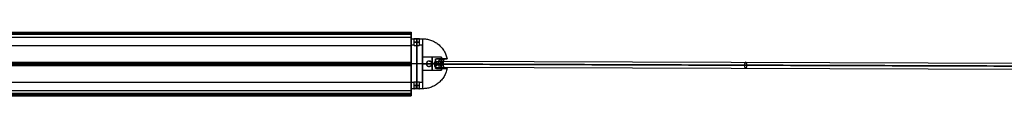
# Model space of a CAD drawing. Header units: millimetres. Extents: x -1274 to 1495, y -27 to 28.
# Tile 8 of 13: x 120 to 573, y -14 to 15. Entities that reach past the tile are written whole.
import ezdxf

# ---------------------------------------------------------------- set-up
doc = ezdxf.new("R2010")
doc.units = ezdxf.units.MM
for name, color, linetype in [('CABLE', 7, 'Continuous'), ('LUZ', 7, 'Continuous'), ('METAL NEGRO', 7, 'Continuous')]:
    doc.layers.add(name, color=color, linetype=linetype)

msp = doc.modelspace()

# ---------------------------------------------------------------- linework, layer by layer
at = {"layer": 'CABLE'}
for p, q in [((310.64, 0.58, 16.94), (311.72, 0.58, 14.36)), ((311.18, 1.98, 15.65), (311.18, -0.82, 15.65)), ((311.18, 1.98, 15.65), (596.86, 1.04, 135.89)), ((311.72, 0.58, 14.36), (597.4, -0.36, 134.6)), ((311.18, -0.82, 15.65), (596.85, -1.76, 135.89))]:
    msp.add_line(p, q, dxfattribs=at)
at = {"layer": 'CABLE', "extrusion": (0.921682, -0.003025, 0.387935)}
for centre, start, end in [((1.6, -106.29, 292.88), 90.0729, 270.0729), ((1.6, -106.29, 447.85), 90.0729, 270.0729), ((1.6, -106.29, 447.85), 270.0729, 90.0729)]:
    msp.add_arc(centre, 1.4, start, end, dxfattribs=at)
at = {"layer": 'CABLE', "extrusion": (-0.921682, 0.003025, -0.387935)}
msp.add_arc((-1.6, -106.29, -292.88), 1.4, 89.9271, 269.9271, dxfattribs=at)
at = {"layer": 'CABLE'}
for points in [[(596.32, -0.36, 137.18), (310.64, 0.58, 16.94)], [(311.72, 0.58, 14.36), (597.4, -0.36, 134.6)]]:
    msp.add_open_spline(points, degree=1, dxfattribs=at)
at = {"layer": 'LUZ'}
for p, q in [((-300, 15.12, 23.87), (300, 15.12, 23.87)), ((-300, 15.12, 8.46), (300, 15.12, 8.46)), ((-300, 14.57, 24.82), (300, 14.57, 24.82)), ((300, 14.57, 7.5), (-300, 14.57, 7.5)), ((300, 9.17, 16.16), (300, 12.99, 16.16)), ((-300, 1.22, -0.21), (300, 1.22, -0.21)), ((-300, 1.22, 32.53), (300, 1.22, 32.53)), ((-300, 0.67, 7.66), (300, 0.67, 7.66)), ((-300, 0.67, 24.66), (300, 0.67, 24.66)), ((-300, 0.67, 32.98), (300, 0.67, 32.98)), ((-300, 0.67, -0.66), (300, 0.67, -0.66)), ((-300, 0.12, -0.21), (300, 0.12, -0.21)), ((-300, 0.12, 32.53), (300, 0.12, 32.53)), ((300, 0.63, -0.66), (300, 0.63, 7.66)), ((300, 0.63, 24.66), (300, 0.63, 32.98)), ((300, -11.65, 16.16), (300, -7.83, 16.16)), ((300, -11.65, 16.16), (-300, -11.65, 16.16)), ((300, -13.23, 7.5), (-300, -13.23, 7.5)), ((-300, -13.23, 24.82), (300, -13.23, 24.82)), ((-300, -13.78, 8.46), (300, -13.78, 8.46)), ((-300, -13.78, 23.87), (300, -13.78, 23.87)), ((-300, -13.96, 24.32), (300, -13.96, 24.32)), ((-300, -13.96, 8), (300, -13.96, 8))]:
    msp.add_line(p, q, dxfattribs=at)
at = {"layer": 'LUZ', "extrusion": (-1, 0, 0)}
for centre, radius, start, end in [((-14.8, 8, -300), 0.5, 180, 270), ((-14.8, 24.32, -300), 0.5, 180, 210), ((-27.99, 16.16, -300), 15, 360, 30), ((-27.99, 16.16, -300), 15, 330, 0), ((-14.33, -7.5, -300), 15, 30, 90), ((-14.33, 39.82, -300), 15, 270, 330), ((-0.67, 16.16, -300), 8.5, 180, 0), ((-0.67, 16.16, -300), 8.5, 0, 180), ((12.99, -7.5, -300), 15, 90, 150), ((12.99, 39.82, -300), 15, 210, 270), ((26.65, 16.16, -300), 15, 150, 210)]:
    msp.add_arc(centre, radius, start, end, dxfattribs=at)
at = {"layer": 'LUZ', "extrusion": (1, 0, 0)}
for centre, start, end in [((14.8, 24.32, 300), 0, 90), ((14.8, 8, 300), 0, 30), ((0.67, 32.48, 300), 30, 150), ((0.67, -0.16, 300), 210, 330), ((-13.46, 24.32, 300), 90, 210), ((-13.46, 8, 300), 150, 270)]:
    msp.add_arc(centre, 0.5, start, end, dxfattribs=at)
at = {"layer": 'LUZ'}
for points in [[(-300, 15.3, 8), (300, 15.3, 8)], [(-300, 15.3, 24.32), (300, 15.3, 24.32)], [(300, 15.24, 24.07), (-300, 15.24, 24.07)], [(-300, 15.24, 8.25), (300, 15.24, 8.25)], [(300, 15, 23.66), (-300, 15, 23.66)], [(-300, 15, 8.66), (300, 15, 8.66)], [(300, 14.8, 7.5), (-300, 14.8, 7.5)], [(300, 14.8, 24.82), (-300, 14.8, 24.82)], [(-300, 14.33, 24.82), (300, 14.33, 24.82)], [(300, 14.33, 7.5), (-300, 14.33, 7.5)], [(300, 15, 23.66), (300, 15.24, 24.07)], [(300, 15.24, 8.25), (300, 15, 8.66)], [(300, 14.8, 24.82), (300, 14.33, 24.82)], [(300, 14.33, 7.5), (300, 14.8, 7.5)], [(-300, 12.99, 16.16), (300, 12.99, 16.16)], [(-300, 9.17, 16.16), (300, 9.17, 16.16)], [(-300, 1.34), (300, 1.34)], [(300, 1.34, 32.32), (-300, 1.34, 32.32)], [(300, 1.1, -0.41), (-300, 1.1, -0.41)], [(-300, 1.1, 32.73), (300, 1.1, 32.73)], [(-300, 0.24, -0.41), (300, 0.24, -0.41)], [(300, 0.24, 32.73), (-300, 0.24, 32.73)], [(-300, 0, 32.32), (300, 0, 32.32)], [(300, 0), (-300, 0)], [(300, 1.1, -0.41), (300, 1.34)], [(300, 1.34, 32.32), (300, 1.1, 32.73)], [(300, 0), (300, 0.24, -0.41)], [(300, 0.24, 32.73), (300, 0, 32.32)], [(300, -7.83, 16.16), (-300, -7.83, 16.16)], [(-300, -12.99, 7.5), (300, -12.99, 7.5)], [(300, -12.99, 24.82), (-300, -12.99, 24.82)], [(300, -13.46, 7.5), (-300, -13.46, 7.5)], [(-300, -13.46, 24.82), (300, -13.46, 24.82)], [(300, -12.99, 24.82), (300, -13.46, 24.82)], [(300, -13.46, 7.5), (300, -12.99, 7.5)], [(300, -13.66, 8.66), (-300, -13.66, 8.66)], [(-300, -13.66, 23.66), (300, -13.66, 23.66)], [(-300, -13.9, 8.25), (300, -13.9, 8.25)], [(300, -13.9, 24.07), (-300, -13.9, 24.07)], [(300, -13.66, 8.66), (300, -13.9, 8.25)], [(300, -13.9, 24.07), (300, -13.66, 23.66)]]:
    msp.add_open_spline(points, degree=1, dxfattribs=at)
at = {"layer": 'METAL NEGRO'}
for p, q in [((300, 12.27, 16.16), (300, 9.27, 16.16)), ((302.5, 12.2, 17.41), (302.5, 9.18, 17.41)), ((302.5, 12.2, 14.91), (302.5, 9.18, 14.91)), ((305.25, 9.27, 16.16), (305.25, 3.01, 16.16)), ((305.25, 0.77, 24.66), (300, 0.77, 24.66)), ((305.25, 0.77, 4.66), (300, 0.77, 4.66)), ((305.25, 0.77, 27.66), (300, 0.77, 27.66)), ((300, 0.77, 4.66), (300, 0.77, 7.66)), ((300, 0.77, 24.66), (300, 0.77, 27.66)), ((305.25, 0.77, 7.66), (300, 0.77, 7.66)), ((305.25, 0.77, 17.16), (311.25, 0.77, 17.16)), ((305.25, 0.77, 11.16), (307, 0.77, 11.16)), ((305.25, 0.77, 7.66), (305.25, 0.77, 11.16)), ((305.25, 0.77, 17.16), (305.25, 0.77, 24.66)), ((307, 0.77, 4.79), (307, 0.77, 11.16)), ((309.5, 0.77, 5.47), (309.5, 0.77, 11.16)), ((309.5, 0.77, 11.16), (313.56, 0.77, 11.16)), ((311.25, -1.12, 17.3), (311.25, 2.66, 17.3)), ((311.25, 0.77, 18.41), (314.77, 0.77, 22.61)), ((311.25, 0.77, 17.16), (311.25, 0.77, 18.41)), ((311.25, 0.32, 18.41), (314.77, 0.32, 22.6)), ((311.71, 3.02, 16.16), (316.53, 3.02, 16.16)), ((313.01, 1.22, 20.51), (313.01, 0.32, 20.51)), ((314.77, 0.77, 9.71), (313.56, 0.77, 11.16)), ((314, 3.77, 14.01), (314, 3.02, 14.01)), ((314, 3.24, 12.46), (314, 3.24, 15.86)), ((314.15, 1.22, 10.45), (314.15, 0.32, 10.45)), ((314.65, 3.02, 19.66), (314.65, 3.02, 12.66)), ((305.25, -1.47, 16.16), (305.25, -7.73, 16.16)), ((311.71, -1.48, 16.16), (316.53, -1.48, 16.16)), ((314, -1.48, 14.01), (314, -2.23, 14.01)), ((314, -1.7, 12.46), (314, -1.7, 15.86)), ((314.65, -1.48, 12.66), (314.65, -1.48, 19.66)), ((300, -7.73, 16.16), (300, -10.73, 16.16)), ((302.5, -10.66, 17.41), (302.5, -7.64, 17.41)), ((302.5, -10.66, 14.91), (302.5, -7.64, 14.91))]:
    msp.add_line(p, q, dxfattribs=at)
at = {"layer": 'METAL NEGRO', "extrusion": (1, 0, 0)}
for centre, radius, start, end in [((0.77, 16.16, 300), 11.5, 180, 0), ((0.77, 16.16, 300), 11.5, 0, 180), ((0.77, 16.16, 300), 8.5, 0, 180), ((0.77, 16.16, 300), 8.5, 180, 0), ((0.77, 16.16, 305.25), 11.5, 0, 90), ((0.77, 14.16, 305.25), 3, 0, 180), ((0.77, 14.16, 305.25), 3, 180, 0), ((0.77, 16.16, 305.25), 11.5, 90, 180), ((0.77, 14.16, 309.63), 3, 0, 180), ((0.77, 14.16, 309.63), 3, 180, 0)]:
    msp.add_arc(centre, radius, start, end, dxfattribs=at)
at = {"layer": 'METAL NEGRO', "extrusion": (0, -1, 0)}
for centre, radius, start, end in [((302.5, 16.16, -10.72), 1.25, 0, 180), ((302.5, 16.16, -10.72), 1.25, 180, 0), ((305.25, 16.16, -0.77), 11.5, 270, 278.7529), ((305.25, 16.16, -0.77), 11.5, 34.1028, 90), ((305.25, 16.16, -0.77), 11.5, 291.6888, 325.8972), ((305.25, 16.16, 1.48), 11.28, 336.0348, 23.9652)]:
    msp.add_arc(centre, radius, start, end, dxfattribs=at)
at = {"layer": 'METAL NEGRO', "extrusion": (-1, 0, 0)}
for centre, radius, start, end in [((-0.77, 16.16, -302.63), 11.5, 186.2088, 353.7912), ((-0.77, 16.16, -302.63), 11.5, 6.2083, 173.7914), ((-0.77, 16.16, -302.63), 8.5, 8.4139, 171.5861), ((-0.77, 16.16, -302.63), 8.5, 188.4136, 351.5868), ((-0.77, 16.16, -305.25), 11.5, 180, 270), ((-0.77, 16.16, -305.25), 8.5, 0, 180), ((-0.77, 16.16, -305.25), 8.5, 180, 0), ((-0.77, 16.16, -305.25), 11.5, 270, 0), ((-0.77, 14.16, -311.25), 3, 42.5155, 137.4845), ((-0.77, 14.16, -314), 3, 138.5904, 180), ((-0.77, 14.16, -314), 3, 180, 229.5407), ((-0.77, 14.16, -314), 3, 310.4593, 0), ((-0.77, 14.16, -314), 3, 360, 41.4096)]:
    msp.add_arc(centre, radius, start, end, dxfattribs=at)
at = {"layer": 'METAL NEGRO'}
for centre, start, end in [((308.25, 0.77, 8.11), 90, 270), ((308.25, 0.77, 8.28), 270, 90)]:
    msp.add_arc(centre, 1.25, start, end, dxfattribs=at)
at = {"layer": 'METAL NEGRO', "extrusion": (-0.642788, 0, -0.766044)}
msp.add_arc((-1.22, -228.4, -216.29), 1.8, 90, 180, dxfattribs=at)
at = {"layer": 'METAL NEGRO', "extrusion": (0.642788, 0, 0.766044)}
msp.add_arc((0.32, -228.4, 216.29), 1.8, 90, 180, dxfattribs=at)
at = {"layer": 'METAL NEGRO', "extrusion": (0.642788, 0, -0.766044)}
msp.add_arc((1.22, 249.17, 193.31), 1.8, 270, 0, dxfattribs=at)
at = {"layer": 'METAL NEGRO', "extrusion": (-0.642788, 1.13687e-13, 0.766044)}
msp.add_arc((-0.32, 249.17, -193.31), 1.8, 270, 0, dxfattribs=at)
at = {"layer": 'METAL NEGRO', "extrusion": (-0.766044, -5.32626e-12, 0.642788)}
msp.add_arc((-0.77, 208.59, -226.6), 11.06, 90, 92.3318, dxfattribs=at)
at = {"layer": 'METAL NEGRO', "extrusion": (-0.766044, 3.49312e-11, -0.642788)}
msp.add_arc((-0.77, -183.83, -247.37), 11.06, 267.6682, 270, dxfattribs=at)
at = {"layer": 'METAL NEGRO', "extrusion": (-0.766044, 7.76226e-12, 0.642788)}
msp.add_arc((-0.77, 208.59, -226.6), 11.06, 87.6682, 90, dxfattribs=at)
at = {"layer": 'METAL NEGRO', "extrusion": (-0.766044, -2.37132e-11, -0.642788)}
msp.add_arc((-0.77, -183.83, -247.37), 11.06, 270, 272.3318, dxfattribs=at)
at = {"layer": 'METAL NEGRO', "extrusion": (0, 1, 0)}
for centre, radius, start, end in [((-305.25, 16.16, 3.02), 11.28, 156.0348, 203.9652), ((-302.5, 16.16, -9.18), 1.25, 0, 180), ((-302.5, 16.16, -9.18), 1.25, 180, 0)]:
    msp.add_arc(centre, radius, start, end, dxfattribs=at)
at = {"layer": 'METAL NEGRO'}
for points, degree in [([(300, 12.27, 16.16), (301.25, 12.27, 16.16)], 1), ([(301.25, 9.27, 16.16), (300, 9.27, 16.16)], 1), ([(301.25, 12.27, 16.16), (301.25, 9.27, 16.16)], 1), ([(303.75, 9.27, 16.16), (303.75, 12.27, 16.16)], 1), ([(303.75, 12.27, 16.16), (305.25, 12.27, 16.16)], 1), ([(305.25, 9.27, 16.16), (303.75, 9.27, 16.16)], 1), ([(314, 3.77, 14.16), (305.25, 3.77, 14.16)], 1), ([(308.25, 2.02, 5.13), (308.25, 2.02, 11.43)], 1), ([(311.25, 2.98, 16.19), (311.4, 3.01, 16.16), (311.55, 3.02, 16.14), (311.7, 3.02, 16.14)], 3), ([(311.25, 0.32, 18.41), (311.25, 1.22, 18.41)], 1), ([(311.25, 1.22, 18.41), (314.77, 1.22, 22.6)], 1), ([(314.77, 0.32, 22.6), (311.25, 0.32, 18.41)], 1), ([(311.7, 3.02, 16.14), (314, 3.02, 16.14)], 1), ([(315.56, 3.02, 20.74), (311.7, 3.02, 16.14)], 1), ([(314.77, 1.22, 9.72), (313.53, 1.22, 11.19)], 1), ([(313.53, 0.32, 11.19), (314.77, 0.32, 9.72)], 1), ([(314, 3.02, 13.43), (314, 3.02, 16.14)], 1), ([(314, 3.02, 13.43), (315.56, 3.02, 11.58)], 1), ([(305.25, -2.23, 14.16), (314, -2.23, 14.16)], 1), ([(308.25, -0.48, 11.43), (308.25, -0.48, 5.13)], 1), ([(311.7, -1.48, 16.14), (311.55, -1.48, 16.14), (311.4, -1.47, 16.16), (311.25, -1.44, 16.19)], 3), ([(314, -1.48, 16.14), (311.7, -1.48, 16.14)], 1), ([(311.7, -1.48, 16.14), (315.56, -1.48, 20.74)], 1), ([(314, -1.48, 16.14), (314, -1.48, 13.43)], 1), ([(315.56, -1.48, 11.58), (314, -1.48, 13.43)], 1), ([(300, -7.73, 16.16), (301.25, -7.73, 16.16)], 1), ([(301.25, -7.73, 16.16), (301.25, -10.73, 16.16)], 1), ([(303.75, -10.73, 16.16), (303.75, -7.73, 16.16)], 1), ([(303.75, -7.73, 16.16), (305.25, -7.73, 16.16)], 1), ([(301.25, -10.73, 16.16), (300, -10.73, 16.16)], 1), ([(305.25, -10.73, 16.16), (303.75, -10.73, 16.16)], 1)]:
    msp.add_open_spline(points, degree=degree, dxfattribs=at)
for points, knots in [([(301.25, 12.27, 16.16), (301.25, 12.27, 15.99), (301.28, 12.27, 15.83), (301.41, 12.25, 15.53), (301.5, 12.24, 15.39), (301.73, 12.23, 15.16), (301.87, 12.22, 15.07), (302.17, 12.21, 14.94), (302.34, 12.2, 14.91), (302.67, 12.2, 14.91), (302.83, 12.21, 14.94), (303.13, 12.22, 15.07), (303.27, 12.23, 15.16), (303.5, 12.24, 15.39), (303.59, 12.25, 15.53), (303.72, 12.27, 15.83), (303.75, 12.27, 16), (303.75, 12.27, 16.16)], [0, 0, 0, 0, 0.494393, 0.494393, 0.988786, 0.988786, 1.483179, 1.483179, 1.977572, 1.977572, 2.471965, 2.471965, 2.966358, 2.966358, 3.460751, 3.460751, 3.955144, 3.955144, 3.955144, 3.955144]), ([(303.75, 12.27, 16.16), (303.75, 12.27, 16.24), (303.74, 12.27, 16.32), (303.71, 12.27, 16.49), (303.69, 12.26, 16.56), (303.59, 12.25, 16.79), (303.5, 12.24, 16.93), (303.27, 12.23, 17.16), (303.13, 12.22, 17.25), (302.9, 12.21, 17.35), (302.82, 12.21, 17.37), (302.66, 12.2, 17.4), (302.58, 12.2, 17.41), (302.34, 12.2, 17.41), (302.17, 12.21, 17.38), (301.87, 12.22, 17.25), (301.73, 12.23, 17.16), (301.5, 12.24, 16.93), (301.41, 12.25, 16.79), (301.28, 12.27, 16.49), (301.25, 12.27, 16.33), (301.25, 12.27, 16.16)], [0, 0, 0, 0, 0.246903, 0.246903, 0.493806, 0.493806, 0.987612, 0.987612, 1.481418, 1.481418, 1.728321, 1.728321, 1.975223, 1.975223, 2.469029, 2.469029, 2.962835, 2.962835, 3.456641, 3.456641, 3.950447, 3.950447, 3.950447, 3.950447]), ([(301.25, 9.27, 16.16), (301.25, 9.27, 16.33), (301.28, 9.26, 16.49), (301.41, 9.25, 16.79), (301.5, 9.24, 16.93), (301.73, 9.21, 17.16), (301.87, 9.2, 17.25), (302.17, 9.18, 17.38), (302.34, 9.18, 17.41), (302.67, 9.18, 17.41), (302.83, 9.18, 17.38), (303.06, 9.2, 17.28), (303.13, 9.2, 17.24), (303.26, 9.21, 17.15), (303.33, 9.22, 17.1), (303.5, 9.24, 16.93), (303.59, 9.25, 16.79), (303.72, 9.26, 16.49), (303.75, 9.27, 16.32), (303.75, 9.27, 16.16)], [0, 0, 0, 0, 0.494418, 0.494418, 0.988837, 0.988837, 1.483255, 1.483255, 1.977673, 1.977673, 2.472092, 2.472092, 2.719301, 2.719301, 2.96651, 2.96651, 3.460928, 3.460928, 3.955346, 3.955346, 3.955346, 3.955346]), ([(301.25, 9.27, 16.16), (301.25, 9.27, 15.99), (301.28, 9.26, 15.83), (301.41, 9.25, 15.53), (301.5, 9.24, 15.39), (301.73, 9.21, 15.16), (301.87, 9.2, 15.07), (302.17, 9.18, 14.94), (302.34, 9.18, 14.91), (302.58, 9.18, 14.91), (302.66, 9.18, 14.92), (302.82, 9.18, 14.95), (302.9, 9.19, 14.97), (303.13, 9.2, 15.07), (303.27, 9.21, 15.16), (303.5, 9.24, 15.39), (303.59, 9.25, 15.53), (303.69, 9.26, 15.76), (303.71, 9.26, 15.84), (303.74, 9.27, 16), (303.75, 9.27, 16.08), (303.75, 9.27, 16.16)], [-3.952953, -3.952953, -3.952953, -3.952953, -3.458834, -3.458834, -2.964715, -2.964715, -2.470596, -2.470596, -1.976477, -1.976477, -1.729417, -1.729417, -1.482358, -1.482358, -0.988238, -0.988238, -0.494119, -0.494119, -0.24706, -0.24706, 0, 0, 0, 0]), ([(308.25, 2.02, 5.13), (308.09, 2.02, 5.09), (307.93, 1.99, 5.04), (307.63, 1.87, 4.96), (307.49, 1.78, 4.92), (307.26, 1.55, 4.86), (307.16, 1.41, 4.84), (307.03, 1.1, 4.8), (307, 0.94, 4.79), (307, 0.77, 4.79)], [0, 0, 0, 0, 0.502799, 0.502799, 1.005599, 1.005599, 1.508398, 1.508398, 2.011198, 2.011198, 2.011198, 2.011198]), ([(308.25, 2.02, 11.43), (308.17, 2.02, 11.43), (308.08, 2.01, 11.43), (307.92, 1.98, 11.41), (307.84, 1.95, 11.4), (307.62, 1.86, 11.36), (307.48, 1.77, 11.33), (307.25, 1.54, 11.26), (307.16, 1.4, 11.22), (307.03, 1.1, 11.17), (307, 0.94, 11.16), (307, 0.69, 11.16), (307.01, 0.6, 11.16), (307.04, 0.44, 11.18), (307.06, 0.36, 11.19), (307.16, 0.14, 11.22), (307.25, 0, 11.26), (307.48, -0.23, 11.33), (307.62, -0.32, 11.36), (307.92, -0.45, 11.42), (308.09, -0.48, 11.43), (308.25, -0.48, 11.43)], [-3.99497, -3.99497, -3.99497, -3.99497, -3.745285, -3.745285, -3.495599, -3.495599, -2.996228, -2.996228, -2.496857, -2.496857, -1.997485, -1.997485, -1.7478, -1.7478, -1.498114, -1.498114, -0.998743, -0.998743, -0.499371, -0.499371, 0, 0, 0, 0]), ([(307, 0.77, 4.79), (307, 0.69, 4.79), (307.01, 0.6, 4.8), (307.04, 0.44, 4.81), (307.07, 0.36, 4.81), (307.16, 0.13, 4.84), (307.26, -0.01, 4.86), (307.49, -0.24, 4.92), (307.63, -0.33, 4.96), (307.93, -0.45, 5.04), (308.09, -0.48, 5.09), (308.25, -0.48, 5.13)], [0, 0, 0, 0, 0.251066, 0.251066, 0.502131, 0.502131, 1.004263, 1.004263, 1.506394, 1.506394, 2.008525, 2.008525, 2.008525, 2.008525]), ([(309.5, 0.77, 5.47), (309.5, 0.85, 5.47), (309.49, 0.94, 5.47), (309.46, 1.1, 5.46), (309.43, 1.18, 5.46), (309.34, 1.41, 5.43), (309.24, 1.55, 5.4), (309.01, 1.78, 5.34), (308.87, 1.87, 5.3), (308.57, 1.99, 5.22), (308.41, 2.02, 5.17), (308.25, 2.02, 5.13)], [0, 0, 0, 0, 0.251313, 0.251313, 0.502626, 0.502626, 1.005253, 1.005253, 1.507879, 1.507879, 2.010505, 2.010505, 2.010505, 2.010505]), ([(308.25, 2.02, 11.43), (308.42, 2.02, 11.43), (308.58, 1.99, 11.42), (308.88, 1.86, 11.36), (309.02, 1.77, 11.33), (309.25, 1.54, 11.26), (309.34, 1.4, 11.22), (309.47, 1.1, 11.17), (309.5, 0.93, 11.16), (309.5, 0.69, 11.16), (309.49, 0.6, 11.16), (309.46, 0.44, 11.18), (309.44, 0.36, 11.19), (309.37, 0.21, 11.21), (309.33, 0.14, 11.23), (309.24, 0.01, 11.26), (309.19, -0.06, 11.28), (309.02, -0.23, 11.33), (308.88, -0.32, 11.36), (308.58, -0.45, 11.42), (308.41, -0.48, 11.43), (308.25, -0.48, 11.43)], [0, 0, 0, 0, 0.499448, 0.499448, 0.998895, 0.998895, 1.498343, 1.498343, 1.99779, 1.99779, 2.247514, 2.247514, 2.497238, 2.497238, 2.746961, 2.746961, 2.996685, 2.996685, 3.496133, 3.496133, 3.99558, 3.99558, 3.99558, 3.99558]), ([(308.25, -0.48, 5.13), (308.41, -0.48, 5.17), (308.57, -0.45, 5.22), (308.87, -0.33, 5.3), (309.01, -0.24, 5.34), (309.24, -0.01, 5.4), (309.34, 0.13, 5.43), (309.47, 0.44, 5.46), (309.5, 0.6, 5.47), (309.5, 0.77, 5.47)], [0, 0, 0, 0, 0.503256, 0.503256, 1.006512, 1.006512, 1.509768, 1.509768, 2.013024, 2.013024, 2.013024, 2.013024]), ([(314, 2.72, 11.88), (313.9, 2.63, 11.81), (313.81, 2.54, 11.73), (313.68, 2.32, 11.59), (313.62, 2.19, 11.52), (313.55, 1.93, 11.39), (313.52, 1.8, 11.34), (313.51, 1.51, 11.25), (313.51, 1.37, 11.22), (313.53, 1.22, 11.19)], [-1.791233, -1.791233, -1.791233, -1.791233, -1.343424, -1.343424, -0.895616, -0.895616, -0.447808, -0.447808, 0, 0, 0, 0]), ([(313.53, 0.32, 11.19), (313.51, 0.17, 11.22), (313.51, 0.03, 11.25), (313.52, -0.26, 11.34), (313.55, -0.39, 11.39), (313.62, -0.65, 11.52), (313.68, -0.78, 11.59), (313.81, -1, 11.73), (313.9, -1.09, 11.81), (314, -1.18, 11.88)], [-1.791242, -1.791242, -1.791242, -1.791242, -1.343432, -1.343432, -0.895621, -0.895621, -0.447811, -0.447811, 0, 0, 0, 0]), ([(314.77, 1.22, 22.6), (314.76, 1.35, 22.6), (314.77, 1.47, 22.58), (314.78, 1.71, 22.52), (314.8, 1.83, 22.48), (314.84, 2.05, 22.38), (314.87, 2.16, 22.31), (314.93, 2.35, 22.17), (314.96, 2.44, 22.09), (315.07, 2.69, 21.83), (315.16, 2.81, 21.63), (315.35, 2.98, 21.2), (315.45, 3.02, 20.97), (315.56, 3.02, 20.74)], [0, 0, 0, 0, 0.375838, 0.375838, 0.751676, 0.751676, 1.127515, 1.127515, 1.503353, 1.503353, 2.255029, 2.255029, 3.006706, 3.006706, 3.006706, 3.006706]), ([(315.56, 3.02, 11.58), (315.5, 3.02, 11.46), (315.45, 3.01, 11.35), (315.35, 2.97, 11.13), (315.3, 2.94, 11.01), (315.21, 2.85, 10.8), (315.16, 2.8, 10.7), (315.08, 2.68, 10.5), (315.03, 2.61, 10.4), (314.92, 2.36, 10.14), (314.86, 2.16, 9.99), (314.8, 1.83, 9.84), (314.78, 1.71, 9.8), (314.77, 1.47, 9.74), (314.76, 1.35, 9.72), (314.77, 1.22, 9.72)], [0, 0, 0, 0, 0.37557, 0.37557, 0.75114, 0.75114, 1.12671, 1.12671, 1.502279, 1.502279, 2.253419, 2.253419, 2.628989, 2.628989, 3.004559, 3.004559, 3.004559, 3.004559]), ([(314.77, 0.32, 9.72), (314.76, 0.19, 9.72), (314.77, 0.07, 9.74), (314.78, -0.17, 9.8), (314.8, -0.29, 9.84), (314.84, -0.51, 9.94), (314.87, -0.62, 10.01), (314.93, -0.82, 10.15), (314.96, -0.9, 10.23), (315.07, -1.15, 10.49), (315.16, -1.27, 10.69), (315.35, -1.44, 11.13), (315.45, -1.48, 11.35), (315.56, -1.48, 11.58)], [0, 0, 0, 0, 0.375838, 0.375838, 0.751676, 0.751676, 1.127515, 1.127515, 1.503353, 1.503353, 2.255029, 2.255029, 3.006706, 3.006706, 3.006706, 3.006706]), ([(315.56, -1.48, 20.74), (315.5, -1.48, 20.86), (315.45, -1.47, 20.97), (315.35, -1.43, 21.19), (315.3, -1.4, 21.31), (315.21, -1.31, 21.52), (315.16, -1.26, 21.62), (315.08, -1.14, 21.82), (315.03, -1.07, 21.92), (314.92, -0.82, 22.18), (314.86, -0.62, 22.33), (314.8, -0.29, 22.48), (314.78, -0.17, 22.52), (314.77, 0.07, 22.58), (314.76, 0.19, 22.6), (314.77, 0.32, 22.6)], [0, 0, 0, 0, 0.37557, 0.37557, 0.75114, 0.75114, 1.12671, 1.12671, 1.502279, 1.502279, 2.253419, 2.253419, 2.628989, 2.628989, 3.004559, 3.004559, 3.004559, 3.004559]), ([(303.75, -7.73, 16.16), (303.75, -7.73, 16.33), (303.72, -7.73, 16.49), (303.59, -7.71, 16.79), (303.5, -7.7, 16.93), (303.27, -7.67, 17.16), (303.13, -7.66, 17.25), (302.83, -7.64, 17.38), (302.66, -7.64, 17.41), (302.33, -7.64, 17.41), (302.17, -7.64, 17.38), (301.94, -7.66, 17.28), (301.87, -7.66, 17.24), (301.74, -7.67, 17.15), (301.67, -7.68, 17.1), (301.5, -7.7, 16.93), (301.41, -7.71, 16.79), (301.28, -7.73, 16.49), (301.25, -7.73, 16.32), (301.25, -7.73, 16.16)], [0, 0, 0, 0, 0.494418, 0.494418, 0.988837, 0.988837, 1.483255, 1.483255, 1.977673, 1.977673, 2.472092, 2.472092, 2.719301, 2.719301, 2.96651, 2.96651, 3.460928, 3.460928, 3.955346, 3.955346, 3.955346, 3.955346]), ([(303.75, -7.73, 16.16), (303.75, -7.73, 15.99), (303.72, -7.73, 15.83), (303.59, -7.71, 15.53), (303.5, -7.7, 15.39), (303.27, -7.67, 15.16), (303.13, -7.66, 15.07), (302.83, -7.64, 14.94), (302.66, -7.64, 14.91), (302.42, -7.64, 14.91), (302.34, -7.64, 14.92), (302.18, -7.64, 14.95), (302.1, -7.65, 14.97), (301.87, -7.66, 15.07), (301.73, -7.67, 15.16), (301.5, -7.7, 15.39), (301.41, -7.71, 15.53), (301.31, -7.72, 15.76), (301.29, -7.72, 15.84), (301.26, -7.73, 16), (301.25, -7.73, 16.08), (301.25, -7.73, 16.16)], [-3.952953, -3.952953, -3.952953, -3.952953, -3.458834, -3.458834, -2.964715, -2.964715, -2.470596, -2.470596, -1.976477, -1.976477, -1.729417, -1.729417, -1.482358, -1.482358, -0.988238, -0.988238, -0.494119, -0.494119, -0.24706, -0.24706, 0, 0, 0, 0]), ([(303.75, -10.73, 16.16), (303.75, -10.73, 15.99), (303.72, -10.73, 15.83), (303.59, -10.71, 15.53), (303.5, -10.71, 15.39), (303.27, -10.69, 15.16), (303.13, -10.68, 15.07), (302.83, -10.67, 14.94), (302.66, -10.66, 14.91), (302.33, -10.66, 14.91), (302.17, -10.67, 14.94), (301.87, -10.68, 15.07), (301.73, -10.69, 15.16), (301.5, -10.71, 15.39), (301.41, -10.71, 15.53), (301.28, -10.73, 15.83), (301.25, -10.73, 16), (301.25, -10.73, 16.16)], [0, 0, 0, 0, 0.494393, 0.494393, 0.988786, 0.988786, 1.483179, 1.483179, 1.977572, 1.977572, 2.471965, 2.471965, 2.966358, 2.966358, 3.460751, 3.460751, 3.955144, 3.955144, 3.955144, 3.955144]), ([(301.25, -10.73, 16.16), (301.25, -10.73, 16.24), (301.26, -10.73, 16.32), (301.29, -10.73, 16.49), (301.31, -10.72, 16.56), (301.41, -10.71, 16.79), (301.5, -10.71, 16.93), (301.73, -10.69, 17.16), (301.87, -10.68, 17.25), (302.1, -10.67, 17.35), (302.18, -10.67, 17.37), (302.34, -10.66, 17.4), (302.42, -10.66, 17.41), (302.66, -10.66, 17.41), (302.83, -10.67, 17.38), (303.13, -10.68, 17.25), (303.27, -10.69, 17.16), (303.5, -10.71, 16.93), (303.59, -10.71, 16.79), (303.72, -10.73, 16.49), (303.75, -10.73, 16.33), (303.75, -10.73, 16.16)], [0, 0, 0, 0, 0.246903, 0.246903, 0.493806, 0.493806, 0.987612, 0.987612, 1.481418, 1.481418, 1.728321, 1.728321, 1.975223, 1.975223, 2.469029, 2.469029, 2.962835, 2.962835, 3.456641, 3.456641, 3.950447, 3.950447, 3.950447, 3.950447])]:
    msp.add_open_spline(points, degree=3, knots=knots, dxfattribs=at)
for points, weights, degree in [([(305.25, 12.27, 16.16), (314.68, 12.27, 16.16), (316.53, 3.02, 16.16)], [1, 0.746414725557, 0.931934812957], 2), ([(305.25, 0.77, 27.66), (311.35, 0.77, 27.66), (314.77, 0.77, 22.61)], [1, 0.819830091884, 0.861319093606], 2), ([(314.77, 0.77, 9.71), (312.79, 0.77, 6.78), (309.5, 0.77, 5.47)], [0.861319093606, 0.836758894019, 0.889874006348], 2), ([(311.25, 2.98, 16.19), (311.25, 2.8, 17.54), (311.25, 2.11, 18.41), (311.25, 1.22, 18.41)], [1, 0.851082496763, 0.851082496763, 1], 3), ([(311.25, 0.32, 18.41), (311.25, -0.57, 18.41), (311.25, -1.26, 17.54), (311.25, -1.44, 16.19)], [1, 0.851082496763, 0.851082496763, 1], 3), ([(313.53, 1.22, 11.19), (313.57, 0.92, 11.15), (313.57, 0.62, 11.15), (313.53, 0.32, 11.19)], [1, 0.99245733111, 0.99245733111, 1], 3), ([(314, 2.72, 11.88), (314, 2.92, 12.34), (314, 3.02, 12.88), (314, 3.02, 13.43)], [1, 0.971301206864, 0.971301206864, 1], 3), ([(316.53, -1.48, 16.16), (314.68, -10.73, 16.16), (305.25, -10.73, 16.16)], [0.931934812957, 0.746414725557, 1], 2), ([(314, -1.48, 13.43), (314, -1.48, 12.88), (314, -1.38, 12.34), (314, -1.18, 11.88)], [1, 0.971301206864, 0.971301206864, 1], 3)]:
    msp.add_rational_spline(points, weights, degree=degree, dxfattribs=at)

doc.saveas('drawing.dxf')
